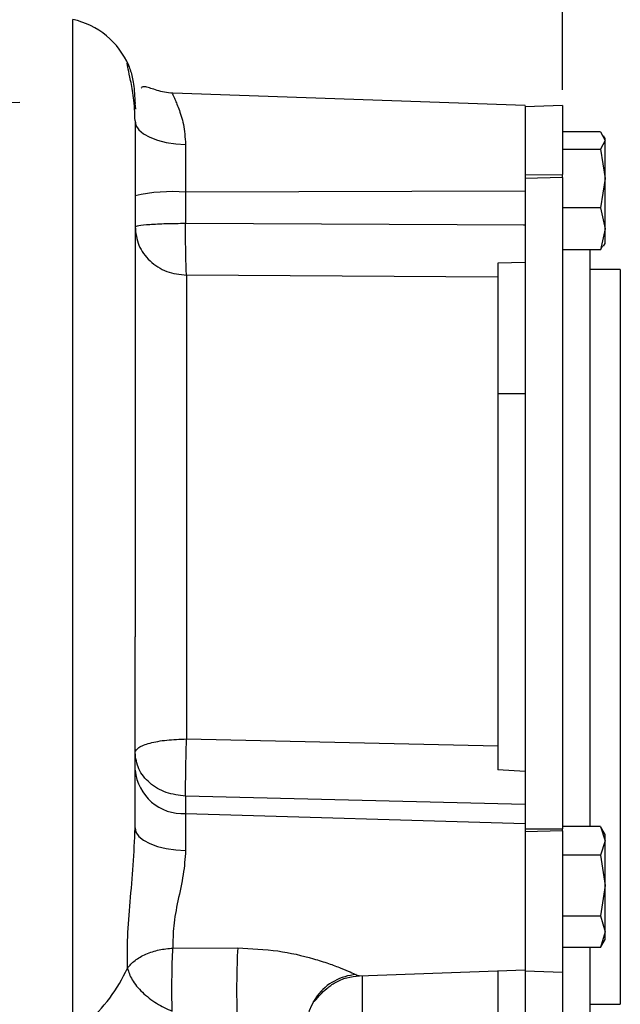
# Model space of a CAD drawing. Header units: inches. Extents: x 0.4 to 16.6, y 0.2 to 10.8.
# Tile 15 of 18: x 12.3 to 14.2, y 5.4 to 8.5. Entities that reach past the tile are written whole.
import ezdxf

# ---------------------------------------------------------------- set-up
doc = ezdxf.new("R2010")
doc.units = ezdxf.units.IN
doc.header["$MEASUREMENT"] = 0
doc.layers.add('SLD-0', color=7, linetype='Continuous', lineweight=25)
doc.styles.add('SLDTEXTSTYLE0', font='TXT', dxfattribs={"width": 0.75})
doc.dimstyles.new('SLDDIMSTYLE0', dxfattribs={"dimtxt": 0.145833, "dimasz": 0.13, "dimexe": 0, "dimexo": 0.0625, "dimgap": 0.036458, "dimtad": 0, "dimtih": 1, "dimtoh": 1, "dimdec": 1, "dimlfac": 1.5, "dimrnd": 1e-09, "dimzin": 12, "dimdsep": 46, "dimtxsty": 'SLDTEXTSTYLE0', "dimsah": 1, "dimcen": 0.09, "dimadec": 0, "dimazin": 3, "dimtfac": 1, "dimtdec": 1, "dimtofl": 0, "dimtmove": 0, "dimatfit": 3, "dimfxl": 0, "dimfrac": 2, "dimtolj": 1, "dimtzin": 12, "dimarcsym": 0})

# ---------------------------------------------------------------- blocks, each defined once
blk = doc.blocks.new('_D')
at = {"layer": 'SLD-0'}
for p, q in [((12.2832, 9.4725), (12.2832, 9.8852)), ((15.9763, 7.3141), (15.9763, 9.8852)), ((12.2832, 9.7602), (13.3638, 9.7602)), ((13.5358, 9.7602), (13.4915, 9.7602)), ((13.4915, 9.7602), (13.4915, 9.5285)), ((13.8591, 9.7602), (13.9034, 9.7602)), ((13.9034, 9.7602), (13.9034, 9.5285)), ((15.9763, 9.7602), (14.0311, 9.7602)), ((13.4915, 9.5285), (13.5358, 9.5285)), ((13.9034, 9.5285), (13.8591, 9.5285))]:
    blk.add_line(p, q, dxfattribs=at)
for points in [[(12.2832, 9.7602), (12.4132, 9.7402), (12.4132, 9.7802)], [(15.9763, 9.7602), (15.8463, 9.7802), (15.8463, 9.7402)]]:
    blk.add_solid(points, dxfattribs=at)
at = {"layer": 'SLD-0', "char_height": 0.14583, "attachment_point": 1, "style": 'SLDTEXTSTYLE0'}
for s, insert in [('5.5', (13.5628, 9.9778)), ('141', (13.5358, 9.7165))]:
    blk.add_mtext(s, dxfattribs=dict(at, insert=insert))
blk = doc.blocks.new('_D_2')
at = {"layer": 'SLD-0', "color": 7}
for p, q in [((12.2832, 8.9284), (12.2832, 9.3813)), ((14.0089, 8.269), (14.0089, 9.3813)), ((12.2832, 9.2563), (12.8033, 9.2563)), ((12.9753, 9.2563), (12.931, 9.2563)), ((12.931, 9.2563), (12.931, 9.0246)), ((13.1908, 9.2563), (13.2352, 9.2563)), ((13.2352, 9.2563), (13.2352, 9.0246)), ((14.0089, 9.2563), (13.3629, 9.2563)), ((12.931, 9.0246), (12.9753, 9.0246)), ((13.2352, 9.0246), (13.1908, 9.0246))]:
    blk.add_line(p, q, dxfattribs=at)
for points in [[(12.2832, 9.2563), (12.4132, 9.2363), (12.4132, 9.2763)], [(14.0089, 9.2563), (13.8789, 9.2763), (13.8789, 9.2363)]]:
    blk.add_solid(points, dxfattribs=at)
at = {"layer": 'SLD-0', "color": 7, "char_height": 0.14583, "attachment_point": 1, "style": 'SLDTEXTSTYLE0'}
for s, insert in [('2.6', (12.9485, 9.4738)), ('66', (12.9753, 9.2125))]:
    blk.add_mtext(s, dxfattribs=dict(at, insert=insert))

msp = doc.modelspace()

# ---------------------------------------------------------------- linework, layer by layer
at = {"color": 8, "linetype": 'Continuous', "lineweight": 25}
for p, q in [((12.4519, 5.2808), (12.4519, 8.4924)), ((13.3524, 5.4588), (13.3623, 5.4559)), ((13.372, 5.4557), (13.372, 5.2942))]:
    msp.add_line(p, q, dxfattribs=at)
at = {"color": 7, "linetype": 'Continuous', "lineweight": 25}
for p, q in [((13.8896, 8.2192), (12.7695, 8.2583)), ((12.2833, 8.229), (10.0375, 8.1702)), ((14.0089, 8.219), (13.8896, 8.2148)), ((13.8896, 8.2148), (13.8896, 7.999)), ((14.0089, 8.219), (14.0089, 7.9998)), ((14.1294, 8.1352), (14.0089, 8.1352)), ((14.1294, 8.1352), (14.1443, 8.1081)), ((14.1443, 8.1081), (14.1294, 8.0809)), ((14.1443, 8.1148), (14.1393, 8.1234)), ((14.1443, 8.1081), (14.1443, 8.1148)), ((14.1443, 7.9874), (14.1443, 8.1081)), ((12.8107, 8.0957), (12.8107, 7.9444)), ((14.0089, 8.0809), (14.1294, 8.0809)), ((14.1294, 8.0809), (14.1443, 7.9874)), ((13.8896, 7.999), (14.0089, 7.9998)), ((13.8896, 7.999), (13.8896, 7.987)), ((14.0089, 7.9904), (13.8896, 7.987)), ((13.8896, 7.987), (13.8896, 5.9218)), ((14.0089, 7.9904), (14.0089, 7.9998)), ((14.0089, 7.9904), (14.0089, 5.9225)), ((14.1443, 7.9874), (14.1294, 7.8939)), ((14.1443, 7.8275), (14.1443, 7.9874)), ((13.8896, 7.947), (12.8107, 7.9444)), ((12.8107, 7.9444), (12.8107, 7.8453)), ((14.1294, 7.8939), (14.0089, 7.8939)), ((14.1294, 7.8939), (14.1443, 7.8275)), ((12.8107, 7.8453), (13.8896, 7.8405)), ((13.8844, 7.8402), (13.8896, 7.8402)), ((14.1443, 7.8275), (14.1294, 7.7611)), ((14.1443, 7.7815), (14.1443, 7.8275)), ((14.1294, 7.7611), (14.0089, 7.7611)), ((14.0956, 7.7611), (14.0956, 5.9299)), ((14.1294, 7.7611), (14.1367, 7.7744)), ((14.1393, 7.7729), (14.1443, 7.7815)), ((13.8896, 7.7204), (13.8029, 7.7188)), ((14.1923, 7.6983), (14.0956, 7.6983)), ((14.1923, 7.6983), (14.1923, 5.3649)), ((12.8136, 7.6802), (12.8136, 6.2074)), ((13.8029, 7.6745), (12.8136, 7.6802)), ((13.8029, 7.6745), (13.8029, 6.186)), ((13.8896, 7.3033), (13.8029, 7.3033)), ((12.8136, 6.2074), (13.8029, 6.186)), ((13.8896, 6.1042), (13.8029, 6.1089)), ((12.8107, 6.026), (12.8107, 5.9704)), ((13.8896, 5.9989), (12.8107, 6.026)), ((12.8107, 5.9704), (12.8107, 5.8534)), ((12.8107, 5.9704), (13.8896, 5.9392)), ((13.8896, 5.9218), (14.0089, 5.9225)), ((13.8896, 5.9218), (13.8896, 5.9125)), ((14.0089, 5.9152), (13.8896, 5.9125)), ((13.8896, 5.9125), (13.8896, 5.4709)), ((14.1294, 5.9299), (14.0089, 5.9299)), ((14.0089, 5.9152), (14.0089, 5.9225)), ((14.0089, 5.9152), (14.0089, 5.4667)), ((14.1294, 5.9299), (14.1443, 5.8839)), ((14.1443, 5.9042), (14.1308, 5.9276)), ((14.1443, 5.8839), (14.1294, 5.8379)), ((14.1443, 5.8839), (14.1443, 5.9042)), ((14.1443, 5.7418), (14.1443, 5.8839)), ((14.1294, 5.8379), (14.0089, 5.8379)), ((14.1294, 5.8379), (14.1443, 5.7418)), ((14.1443, 5.7418), (14.1294, 5.6456)), ((14.1443, 5.5954), (14.1443, 5.7418)), ((14.0089, 5.6456), (14.1294, 5.6456)), ((14.1294, 5.6456), (14.1443, 5.5954)), ((14.1443, 5.5954), (14.1294, 5.5452)), ((14.1308, 5.5475), (14.1443, 5.5709)), ((14.1443, 5.5709), (14.1443, 5.5954)), ((12.7703, 5.5433), (12.9761, 5.5436)), ((14.1294, 5.5452), (14.0089, 5.5452)), ((14.0956, 5.5452), (14.0956, 5.3016)), ((14.1294, 5.5452), (14.1302, 5.5478)), ((13.3623, 5.4554), (13.8896, 5.4738)), ((13.8896, 5.4738), (13.8896, 5.0316)), ((13.8029, 5.4708), (13.8029, 5.3017)), ((13.8896, 5.4709), (14.0089, 5.4667)), ((14.0089, 5.4667), (14.0089, 5.0274)), ((14.0956, 5.3649), (14.1923, 5.3649))]:
    msp.add_line(p, q, dxfattribs=at)
at = {"color": 7, "linetype": 'Continuous', "lineweight": 25, "flags": 128}
for points in [[(12.6529, 8.2073), (12.6529, 8.2073), (12.6499, 8.2254)], [(12.6499, 8.1703), (12.6529, 8.156), (12.662, 8.1423), (12.6768, 8.1296), (12.6967, 8.1184), (12.7209, 8.1091), (12.7488, 8.1021), (12.7791, 8.0975), (12.8107, 8.0957)], [(12.6499, 5.9248), (12.6529, 5.9112), (12.662, 5.8981), (12.6768, 5.8859), (12.6967, 5.8752), (12.7209, 5.8663), (12.7488, 5.8596), (12.7791, 5.8552), (12.8107, 5.8534)]]:
    msp.add_lwpolyline(points, dxfattribs=at)
at = {"color": 7, "linetype": 'Continuous', "lineweight": 25}
for centre, radius, start, end in [((12.3999, 8.2479), 0.25, 23.098, 78), ((12.7717, 7.3662), 0.5796, 86.1341, 102.1291), ((12.8024, 6.1235), 0.1533, 185.6084, 273.0998), ((15.6872, 5.4096), 2.7144, 177.1686, 181.4766), ((12.163, 5.69), 0.5082, 310.5887, 335.5502), ((13.3646, 5.2894), 0.1699, 94.1345, 191.6613)]:
    msp.add_arc(centre, radius, start, end, dxfattribs=at)
at = {"color": 8, "linetype": 'Continuous', "lineweight": 25}
for points, knots in [([(12.6499, 8.1703), (12.6496, 8.1833), (12.649, 8.21), (12.644, 8.2555), (12.6357, 8.3016), (12.6272, 8.3381), (12.6244, 8.3538), (12.6259, 8.3562), (12.6291, 8.3472), (12.6296, 8.3458)], [0, 0, 0, 0, 0.094175, 0.19371, 0.386916, 0.580796, 0.773102, 0.96549, 1, 1, 1, 1]), ([(12.7712, 8.2563), (12.7705, 8.2569), (12.7677, 8.2598), (12.7742, 8.2445), (12.7881, 8.2114), (12.8055, 8.1617), (12.809, 8.1177), (12.8107, 8.0957)], [0, 0, 0, 0, 0.0653141, 0.2980846, 0.531839, 0.7656537, 1, 1, 1, 1])]:
    msp.add_open_spline(points, degree=3, knots=knots, dxfattribs=at)
at = {"color": 7, "linetype": 'Continuous', "lineweight": 25}
for points, knots in [([(12.6296, 8.3458), (12.6315, 8.3411), (12.6348, 8.3333), (12.6406, 8.3105), (12.647, 8.2804), (12.6487, 8.2474), (12.6499, 8.2254)], [0, 0, 0, 0, 0.292208, 0.47087, 0.646649, 1, 1, 1, 1]), ([(12.77, 8.2583), (12.7611, 8.2591), (12.7423, 8.2607), (12.7179, 8.2677), (12.6975, 8.2749), (12.682, 8.2792), (12.6731, 8.2793), (12.6701, 8.2752), (12.6693, 8.2741)], [0, 0, 0, 0, 0.130777, 0.273489, 0.442294, 0.65055, 0.908124, 1, 1, 1, 1]), ([(13.8896, 8.2181), (13.8896, 8.2184), (13.8896, 8.2195), (13.8896, 8.2114), (13.8896, 8.194), (13.8896, 8.1672), (13.8896, 8.1328), (13.8896, 8.0919), (13.8896, 8.046), (13.8896, 8.0133), (13.8896, 7.9964), (13.8896, 7.9962)], [0, 0, 0, 0, 0.048217, 0.183908, 0.319598, 0.455289, 0.59098, 0.726671, 0.862362, 0.998052, 1, 1, 1, 1]), ([(12.6499, 8.1703), (12.6499, 8.1515), (12.6499, 8.1135), (12.6499, 8.0348), (12.6499, 7.9393), (12.6499, 7.8257), (12.6499, 7.6955), (12.6499, 7.5509), (12.6499, 7.3943), (12.6499, 7.2282), (12.6499, 7.0561), (12.6499, 6.8812), (12.6499, 6.7062), (12.6499, 6.5894), (12.6499, 6.5316)], [0, 0, 0, 0, 0.079627, 0.160847, 0.243555, 0.328444, 0.413968, 0.5, 0.586026, 0.67155, 0.756445, 0.839148, 0.92037, 1, 1, 1, 1]), ([(12.8136, 7.6802), (12.8131, 7.6882), (12.8121, 7.7047), (12.8111, 7.7462), (12.8105, 7.7948), (12.8107, 7.829), (12.8107, 7.8453)], [0, 0, 0, 0, 0.247078, 0.505005, 0.764785, 1, 1, 1, 1]), ([(13.8029, 7.7188), (13.8029, 7.7058), (13.8029, 7.6878), (13.8029, 7.6774), (13.8029, 7.6745)], [0, 0, 0, 0, 0.721231, 1, 1, 1, 1]), ([(12.6499, 5.9248), (12.6499, 5.9901), (12.6499, 6.1208), (12.6499, 6.325), (12.6499, 6.4628), (12.6499, 6.5316)], [0, 0, 0, 0, 0.333237, 0.666773, 1, 1, 1, 1]), ([(12.8107, 6.026), (12.8107, 6.0366), (12.8106, 6.0584), (12.8111, 6.105), (12.8121, 6.1567), (12.8131, 6.1908), (12.8136, 6.2074)], [0, 0, 0, 0, 0.243896, 0.5, 0.756104, 1, 1, 1, 1]), ([(13.8029, 6.186), (13.8029, 6.1675), (13.8029, 6.1418), (13.8029, 6.1161), (13.8029, 6.1089)], [0, 0, 0, 0, 0.721232, 1, 1, 1, 1]), ([(12.6256, 5.4796), (12.6255, 5.5122), (12.6254, 5.5775), (12.6337, 5.6894), (12.6455, 5.8068), (12.6484, 5.8855), (12.6499, 5.9248)], [0, 0, 0, 0, 0.249131, 0.500239, 0.750298, 1, 1, 1, 1]), ([(13.8896, 5.9392), (13.8896, 5.9291), (13.8896, 5.9089), (13.8896, 5.8695), (13.8896, 5.8252), (13.8896, 5.7771), (13.8896, 5.7271), (13.8896, 5.6772), (13.8896, 5.6292), (13.8896, 5.585), (13.8896, 5.5464), (13.8896, 5.5147), (13.8896, 5.4914), (13.8896, 5.4765), (13.8896, 5.4748), (13.8896, 5.4739)], [0, 0, 0, 0, 0.077054, 0.154109, 0.231163, 0.308218, 0.385272, 0.462326, 0.539381, 0.616435, 0.69349, 0.770544, 0.847598, 0.924653, 1, 1, 1, 1]), ([(12.8107, 5.8534), (12.8088, 5.8282), (12.8048, 5.7763), (12.7857, 5.6941), (12.7702, 5.6124), (12.7702, 5.5663), (12.7703, 5.5433)], [0, 0, 0, 0, 0.243023, 0.500004, 0.750066, 1, 1, 1, 1]), ([(12.6256, 5.4796), (12.633, 5.488), (12.6482, 5.5051), (12.6836, 5.5249), (12.7252, 5.5389), (12.7554, 5.5418), (12.7703, 5.5433)], [0, 0, 0, 0, 0.2452778, 0.5, 0.7547222, 1, 1, 1, 1]), ([(12.7678, 5.3428), (12.7675, 5.362), (12.7669, 5.3937), (12.7672, 5.4485), (12.7682, 5.4988), (12.7696, 5.5287), (12.7703, 5.5433)], [0, 0, 0, 0, 0.300999, 0.499864, 0.756563, 1, 1, 1, 1]), ([(12.9761, 5.5436), (13.0192, 5.5418), (13.1023, 5.5382), (13.199, 5.5155), (13.2643, 5.4948), (13.3039, 5.4801), (13.3352, 5.467), (13.3468, 5.4614), (13.3524, 5.4588)], [0, 0, 0, 0, 0.289357, 0.559167, 0.683114, 0.797175, 0.902924, 1, 1, 1, 1]), ([(12.6256, 5.4796), (12.6295, 5.4674), (12.6377, 5.4423), (12.6712, 5.4025), (12.7163, 5.3667), (12.751, 5.3506), (12.7678, 5.3428)], [0, 0, 0, 0, 0.242413, 0.5, 0.757587, 1, 1, 1, 1]), ([(13.2163, 5.3748), (13.2169, 5.3743), (13.2188, 5.3727), (13.2253, 5.3797), (13.2382, 5.3949), (13.2584, 5.4153), (13.2867, 5.4353), (13.3224, 5.4511), (13.3494, 5.454), (13.363, 5.4554)], [0, 0, 0, 0, 0.072429, 0.222924, 0.366381, 0.512636, 0.667666, 0.831812, 1, 1, 1, 1])]:
    msp.add_open_spline(points, degree=3, knots=knots, dxfattribs=at)
for points in [[(12.6499, 7.8337), (12.6523, 7.8352), (12.6571, 7.8381), (12.694, 7.8419), (12.747, 7.8446), (12.7895, 7.8451), (12.8107, 7.8453)], [(12.6499, 7.8337), (12.6523, 7.8138), (12.6572, 7.774), (12.695, 7.7236), (12.749, 7.688), (12.7921, 7.6828), (12.8136, 7.6802)], [(12.6499, 6.164), (12.6523, 6.1697), (12.6572, 6.1809), (12.695, 6.1951), (12.749, 6.2052), (12.7921, 6.2066), (12.8136, 6.2074)], [(12.8107, 6.026), (12.7895, 6.0286), (12.747, 6.0338), (12.694, 6.0659), (12.6571, 6.1109), (12.6523, 6.1463), (12.6499, 6.164)]]:
    msp.add_open_spline(points, degree=3, dxfattribs=at)

# ---------------------------------------------------------------- dimensions: what is measured, and where the dimension line sits
at = {"layer": 'SLD-0'}
dim = msp.add_linear_dim(base=(15.9763, 9.7602), p1=(12.2832, 9.4225), p2=(15.9763, 7.2641), dimstyle='SLDDIMSTYLE0', dxfattribs=at)
dim.commit()
dim.dimension.update_dxf_attribs({"geometry": '_D', "text_midpoint": (13.6974, 9.7602), "dimtype": 160})
at = {"layer": 'SLD-0', "color": 7}
dim = msp.add_linear_dim(base=(12.2832, 9.2563), p1=(14.0089, 8.219), p2=(12.2832, 8.8784), dimstyle='SLDDIMSTYLE0', dxfattribs=at)
dim.commit()
dim.dimension.update_dxf_attribs({"geometry": '_D_2', "text_midpoint": (13.0831, 9.2563), "dimtype": 160})

doc.saveas('drawing.dxf')
